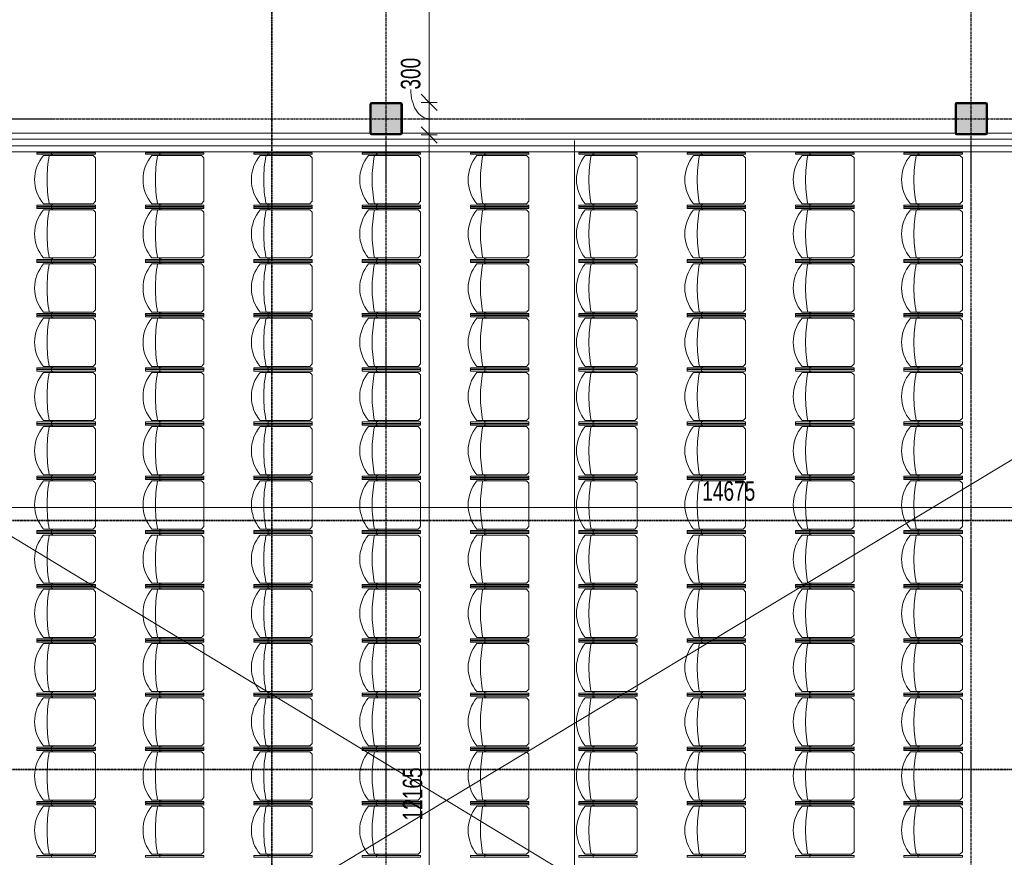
# Model space of a CAD drawing. Header units: millimetres. Extents: x -80560 to 110805, y -11020 to 52719.
# Tile 112 of 184: x 63913 to 73000, y 28387 to 36113. Entities that reach past the tile are written whole.
import ezdxf

# ---------------------------------------------------------------- set-up
doc = ezdxf.new("R2010")
doc.units = ezdxf.units.MM
for name, pattern in [('CENTER2', [20, 8, -4, 4, -4]), ('DASHDOT2', [8, 4, -2, 0, -2]), ('DASHED2', [6, 4, -2])]:
    doc.linetypes.add(name, pattern=pattern)
for name, color, linetype, lineweight in [('A-ANNO-DIMS', 211, 'Continuous', 9), ('A-ANNO-DIMS-100', 211, 'Continuous', 9), ('A-DETL', 90, 'Continuous', 18), ('A-DETL-HDLN', 90, 'DASHED2', 18), ('A-DETL-MBND', 5, 'Continuous', 18), ('A-FLOR-HRAL', 11, 'Continuous', 18), ('G-ANNO-SYMB', 111, 'Continuous', 9), ('I-FURN', 30, 'Continuous', 18), ('S-COLS', 52, 'Continuous', 18), ('S-GRID', 1, 'Continuous', 9)]:
    doc.layers.add(name, color=color, linetype=linetype, lineweight=lineweight)
doc.styles.add('Arial_5', font='arial.ttf', dxfattribs={"width": 0.7, "height": 180})
doc.dimstyles.new('n3o_1_8', dxfattribs={"dimscale": 304.8, "dimtxt": 183.646692, "dimasz": 0.492126, "dimexe": 0.246063, "dimexo": 0.0625, "dimgap": 0.032808, "dimtad": 1, "dimdec": 0, "dimdsep": 46, "dimtxsty": 'Arial_5', "dimblk1": 'OBLIQUE', "dimblk2": 'OBLIQUE', "dimsah": 1, "dimcen": 0.09, "dimdle": 0.246063, "dimazin": 0, "dimtfac": 1, "dimtdec": 4, "dimtix": 1, "dimtmove": 0, "dimatfit": 3, "dimfxl": 0.246063, "dimfxlon": 1, "dimtvp": 1, "dimtolj": 1, "dimtzin": 0, "dimarcsym": 2})
doc.dimstyles.new('n3o_1_8_2', dxfattribs={"dimscale": 304.8, "dimtxt": 183.646692, "dimasz": 0.492126, "dimexe": 0.246063, "dimexo": 0.0625, "dimgap": 0.032808, "dimtad": 1, "dimdec": 0, "dimdsep": 46, "dimtxsty": 'Arial_5', "dimblk1": 'OBLIQUE', "dimblk2": 'OBLIQUE', "dimsah": 1, "dimcen": 0.09, "dimdle": 0.246063, "dimazin": 0, "dimtfac": 1, "dimtdec": 4, "dimtix": 1, "dimtmove": 1, "dimatfit": 3, "dimfxl": 0.246063, "dimfxlon": 1, "dimtvp": 1, "dimtolj": 1, "dimtzin": 0, "dimarcsym": 2})

# ---------------------------------------------------------------- blocks, each defined once
blk = doc.blocks.new('NLRS_28_SCO_UN_staalkolom koker betongevuld_gen_CGA - kolom D-V326-DO_01 eerste verdieping')
at = {"layer": 'S-COLS', "lineweight": 5}
h = blk.add_hatch(dxfattribs=at)
h.set_pattern_fill('FP_144', color=256, style=0, pattern_type=2)
h.set_pattern_definition([(45, (-47800, -35200), (-99.99975, 99.99975), []), (45, (-47715, -35200), (-99.99975, 99.99975), []), (45, (-47710, -35200), (-99.99975, 99.99975), []), (45, (-47705, -35200), (-99.99975, 99.99975), []), (45, (-47700, -35200), (-99.99975, 99.99975), []), (45, (-47695, -35200), (-99.99975, 99.99975), []), (45, (-47690, -35200), (-99.99975, 99.99975), []), (45, (-47685, -35200), (-99.99975, 99.99975), [])])
h.paths.add_polyline_path([(23.3, -150), (135, -150), (145.6, -145.6), (150, -135), (150, 135), (145.6, 145.6), (135, 150), (-135, 150), (-145.6, 145.6), (-150, 135), (-150, -135), (-145.6, -145.6), (-135, -150)], flags=0)
h.paths.add_polyline_path([(130, -140), (-130, -140), (-137.1, -137.1), (-140, -130), (-140, 130), (-137.1, 137.1), (-130, 140), (130, 140), (137.1, 137.1), (140, 130), (140, -130), (137.1, -137.1)], flags=0)
at = {"layer": 'S-COLS', "lineweight": 9}
blk.add_hatch(color=256, dxfattribs=at).paths.add_polyline_path([(130, -140), (137.1, -137.1), (140, -130), (140, 130), (137.1, 137.1), (130, 140), (-130, 140), (-137.1, 137.1), (-140, 130), (-140, -130), (-137.1, -137.1), (-130, -140), (23.3, -140)], flags=0)
at = {"layer": 'S-COLS'}
for p, q in [((-150, 135), (-150, -135)), ((-140, -130), (-140, 130)), ((135, 150), (-135, 150)), ((-130, 140), (130, 140)), ((140, 130), (140, -130)), ((150, -135), (150, 135)), ((-135, -150), (135, -150)), ((130, -140), (-130, -140))]:
    blk.add_line(p, q, dxfattribs=at)
at = {"layer": 'S-COLS', "lineweight": 35}
for p, q in [((-140, 130), (-140, -130)), ((130, 140), (-130, 140)), ((140, -130), (140, 130)), ((-130, -140), (130, -140))]:
    blk.add_line(p, q, dxfattribs=at)
at = {"layer": 'S-COLS'}
for centre, radius, start, end in [((-135, 135), 15, 90, 180), ((-130, 130), 10, 90, 180), ((130, 130), 10, 0, 90), ((135, 135), 15, 360, 90), ((-135, -135), 15, 180, 270), ((-130, -130), 10, 180, 270), ((130, -130), 10, 270, 0), ((135, -135), 15, 270, 360)]:
    blk.add_arc(centre, radius, start, end, dxfattribs=at)
at = {"layer": 'S-COLS', "lineweight": 35}
for centre, start, end in [((-130, 130), 90, 180), ((130, 130), 360, 90), ((-130, -130), 180, 270), ((130, -130), 270, 360)]:
    blk.add_arc(centre, 10, start, end, dxfattribs=at)
blk = doc.blocks.new('NLRS_28_SCO_UN_staalkolom koker betongevuld_gen_CGA - kolom D-V327-DO_01 eerste verdieping')
at = {"layer": 'S-COLS', "lineweight": 5}
h = blk.add_hatch(dxfattribs=at)
h.set_pattern_fill('FP_145', color=256, style=0, pattern_type=2)
h.set_pattern_definition([(45, (-42400, -35200), (-99.99975, 99.99975), []), (45, (-42315, -35200), (-99.99975, 99.99975), []), (45, (-42310, -35200), (-99.99975, 99.99975), []), (45, (-42305, -35200), (-99.99975, 99.99975), []), (45, (-42300, -35200), (-99.99975, 99.99975), []), (45, (-42295, -35200), (-99.99975, 99.99975), []), (45, (-42290, -35200), (-99.99975, 99.99975), []), (45, (-42285, -35200), (-99.99975, 99.99975), [])])
h.paths.add_polyline_path([(135, -150), (145.6, -145.6), (150, -135), (150, 135), (145.6, 145.6), (135, 150), (-135, 150), (-145.6, 145.6), (-150, 135), (-150, -135), (-145.6, -145.6), (-135, -150)], flags=0)
h.paths.add_polyline_path([(130, -140), (-130, -140), (-137.1, -137.1), (-140, -130), (-140, 130), (-137.1, 137.1), (-130, 140), (130, 140), (137.1, 137.1), (140, 130), (140, -130), (137.1, -137.1)], flags=0)
at = {"layer": 'S-COLS', "lineweight": 9}
blk.add_hatch(color=256, dxfattribs=at).paths.add_polyline_path([(130, -140), (137.2, -136.8), (140, -130), (140, 130), (137.1, 137.1), (130, 140), (-130, 140), (-137.1, 137.1), (-140, 130), (-140, -130), (-137.1, -137.1), (-130, -140)], flags=0)
at = {"layer": 'S-COLS'}
for p, q in [((-150, 135), (-150, -135)), ((-140, -130), (-140, 130)), ((135, 150), (-135, 150)), ((-130, 140), (130, 140)), ((140, 130), (140, -130)), ((150, -135), (150, 135)), ((-135, -150), (135, -150)), ((130, -140), (-130, -140))]:
    blk.add_line(p, q, dxfattribs=at)
at = {"layer": 'S-COLS', "lineweight": 35}
for p, q in [((-140, 130), (-140, -130)), ((130, 140), (-130, 140)), ((140, -130), (140, 130)), ((-130, -140), (130, -140))]:
    blk.add_line(p, q, dxfattribs=at)
at = {"layer": 'S-COLS'}
for centre, radius, start, end in [((-135, 135), 15, 90, 180), ((-130, 130), 10, 90, 180), ((130, 130), 10, 0, 90), ((135, 135), 15, 360, 90), ((-135, -135), 15, 180, 270), ((-130, -130), 10, 180, 270), ((130, -130), 10, 270, 0), ((135, -135), 15, 270, 360)]:
    blk.add_arc(centre, radius, start, end, dxfattribs=at)
at = {"layer": 'S-COLS', "lineweight": 35}
for centre, start, end in [((-130, 130), 90, 180), ((130, 130), 360, 90), ((-130, -130), 180, 270), ((130, -130), 270, 360)]:
    blk.add_arc(centre, 10, start, end, dxfattribs=at)
blk = doc.blocks.new('19112_SW_LeonardoCollege_R2020_rvt-1-DO_01 eerste verdieping')
at = {"color": 9, "lineweight": 9}
for name, p in [('NLRS_28_SCO_UN_staalkolom koker betongevuld_gen_CGA - kolom D-V327-DO_01 eerste verdieping', (42400, 35200)), ('NLRS_28_SCO_UN_staalkolom koker betongevuld_gen_CGA - kolom D-V326-DO_01 eerste verdieping', (47800, 35200))]:
    blk.add_blockref(name, p, dxfattribs=at)
blk = doc.blocks.new('Railing - Railing-30400537-DO_01 eerste verdieping')
at = {"layer": 'A-FLOR-HRAL'}
for p, q in [((42250, 35065), (37150, 35065)), ((47650, 35065), (42550, 35065)), ((53050, 35065), (47950, 35065)), ((33105, 34895), (52895, 34895))]:
    blk.add_line(p, q, dxfattribs=at)
blk = doc.blocks.new('Stacking-Chair-KI-Maestro _1_ - Seat _ Back Cushion-V2-DO_01 eerste verdieping')
at = {"layer": 'A-DETL-MBND'}
for p, q in [((-234.9, 259.2), (-247.6, 259.2)), ((-247.6, 259.2), (-247.6, -280.5)), ((-234.9, 259.2), (-234.9, -280.5)), ((-222.3, 199.1), (-222.3, -258.1)), ((222.3, 199.1), (222.3, -258.1)), ((235, 259.2), (247.7, 259.2)), ((235, 259.2), (235, -280.5)), ((247.7, 259.2), (247.7, -280.5)), ((-234.9, 125.9), (-247.6, 125.9)), ((-234.9, 129.4), (-222.3, 129.4)), ((-234.9, 116.7), (-222.3, 116.7)), ((235, 129.4), (222.3, 129.4)), ((235, 116.7), (222.3, 116.7)), ((235, 125.9), (247.7, 125.9)), ((-222.3, -258.1), (-199.9, -280.5)), ((222.3, -258.1), (199.9, -280.5)), ((-234.9, -280.5), (-247.6, -280.5)), ((-199.9, -280.5), (199.9, -280.5)), ((235, -280.5), (247.7, -280.5))]:
    blk.add_line(p, q, dxfattribs=at)
for centre, radius, start, end in [((0, -63.5), 344.1, 90, 130.24326), ((0, -63.5), 344.1, 49.75674, 90), ((0, -1041.2), 1207.5, 90, 100.60986), ((0, -1041.2), 1207.5, 79.39014, 90)]:
    blk.add_arc(centre, radius, start, end, dxfattribs=at)
blk = doc.blocks.new('Top Rail Type - Top Rail_Internal_-33017091-DO_01 eerste verdieping')
at = {"layer": 'A-FLOR-HRAL'}
for p, q in [((53010, 35010), (32990, 35010)), ((33050, 34950), (52950, 34950))]:
    blk.add_line(p, q, dxfattribs=at)
blk = doc.blocks.new('Top Rail Type - Top Rail_Internal_-V340-DO_01 eerste verdieping')
at = {"layer": 'A-FLOR-HRAL'}
for p, q in [((32990, 35010), (53010, 35010)), ((33050, 34950), (52950, 34950))]:
    blk.add_line(p, q, dxfattribs=at)
blk = doc.blocks.new('DIMBLOCK201-DO_01 eerste verdieping')
at = {"layer": 'A-ANNO-DIMS-100'}
for p, q in [((63114.8, 31612.5), (63189.8, 31687.5)), ((63114.8, 31687.5), (63114.8, 31537.5)), ((63114.8, 31612.5), (63114.8, 31687.5)), ((77789.8, 31612.5), (77864.8, 31687.5)), ((77789.8, 31687.5), (77789.8, 31537.5)), ((77789.8, 31612.5), (77789.8, 31687.5)), ((63114.8, 31612.5), (63039.8, 31537.5)), ((63114.8, 31612.5), (77789.8, 31612.5)), ((77789.8, 31612.5), (77714.8, 31537.5))]:
    blk.add_line(p, q, dxfattribs=at)
at = {"layer": 'A-ANNO-DIMS-100', "color": 0, "insert": (70212.2, 31856.1), "char_height": 180, "width": 576.368, "attachment_point": 1, "line_spacing_factor": 0.941778, "style": 'Arial_5'}
blk.add_mtext('14675', dxfattribs=at)
blk = doc.blocks.new('_Oblique')
at = {"color": 0, "linetype": 'ByBlock', "lineweight": -2}
blk.add_line((-0.5, -0.5), (0.5, 0.5), dxfattribs=at)
blk = doc.blocks.new('DIMBLOCK307-DO_01 eerste verdieping')
at = {"layer": 'A-ANNO-DIMS-100'}
for p, q in [((67691.8, 35050), (67616.8, 35125)), ((67616.8, 35050), (67766.8, 35050)), ((67691.8, 35050), (67616.8, 35050)), ((67691.8, 22885), (67691.8, 35050)), ((67691.8, 35050), (67766.8, 34975)), ((67691.8, 22885), (67616.8, 22960)), ((67616.8, 22885), (67766.8, 22885)), ((67691.8, 22885), (67616.8, 22885)), ((67691.8, 22885), (67766.8, 22810))]:
    blk.add_line(p, q, dxfattribs=at)
at = {"layer": 'A-ANNO-DIMS-100', "color": 0, "insert": (67448.1, 28727.3), "char_height": 180, "width": 576.368, "attachment_point": 1, "rotation": 90, "line_spacing_factor": 0.941778, "style": 'Arial_5'}
blk.add_mtext('12165', dxfattribs=at)
blk = doc.blocks.new('DIMBLOCK308-DO_01 eerste verdieping')
at = {"layer": 'A-ANNO-DIMS-100'}
for p, q in [((67691.8, 35350), (67616.8, 35425)), ((67616.8, 35350), (67766.8, 35350)), ((67691.8, 35350), (67616.8, 35350)), ((67691.8, 35050), (67691.8, 35350)), ((67691.8, 35350), (67766.8, 35275)), ((67691.8, 35050), (67616.8, 35125)), ((67616.8, 35050), (67766.8, 35050)), ((67691.8, 35050), (67616.8, 35050)), ((67691.8, 35050), (67766.8, 34975))]:
    blk.add_line(p, q, dxfattribs=at)
blk.add_ellipse((67691.8, 35467.9), major_axis=(0, 267.9), ratio=0.630096, start_param=1.570796, end_param=3.141593, dxfattribs=at)
at = {"layer": 'A-ANNO-DIMS-100', "color": 0, "insert": (67430.6, 35467.9), "char_height": 180, "width": 345.821, "attachment_point": 1, "rotation": 90, "line_spacing_factor": 0.941778, "style": 'Arial_5'}
blk.add_mtext('300', dxfattribs=at)
blk = doc.blocks.new('DIMBLOCK309-DO_01 eerste verdieping')
at = {"layer": 'A-ANNO-DIMS-100'}
for p, q in [((67691.8, 39650), (67616.8, 39725)), ((67616.8, 39650), (67766.8, 39650)), ((67691.8, 39650), (67616.8, 39650)), ((67691.8, 35350), (67691.8, 39650)), ((67691.8, 39650), (67766.8, 39575)), ((67691.8, 35350), (67616.8, 35425)), ((67616.8, 35350), (67766.8, 35350)), ((67691.8, 35350), (67616.8, 35350)), ((67691.8, 35350), (67766.8, 35275))]:
    blk.add_line(p, q, dxfattribs=at)
at = {"layer": 'A-ANNO-DIMS-100', "color": 0, "insert": (67448.1, 37307.9), "char_height": 180, "width": 461.094, "attachment_point": 1, "rotation": 90, "line_spacing_factor": 0.941778, "style": 'Arial_5'}
blk.add_mtext('4300', dxfattribs=at)

msp = doc.modelspace()

# ---------------------------------------------------------------- linework, layer by layer
at = {"layer": 'A-DETL'}
for p, q in [((77789.8, 34895), (57819.8, 22875.2)), ((58050.8, 34850.7), (77789.8, 22890))]:
    msp.add_line(p, q, dxfattribs=at)
at = {"layer": 'A-DETL-HDLN'}
msp.add_line((69032.3, 35000), (69032.3, 22800), dxfattribs=at)
at = {"layer": 'G-ANNO-SYMB', "linetype": 'DASHDOT2', "lineweight": 35}
for p, q in [((66241.3, 48457.5), (66241.3, 9191.1)), ((36081.7, 31493.3), (104099.5, 31493.3)), ((36171.8, 29198), (104099.5, 29198))]:
    msp.add_line(p, q, dxfattribs=at)
at = {"layer": 'S-GRID', "linetype": 'CENTER2', "lineweight": 25}
for p, q in [((67294.8, 4383.3), (67294.8, 52119.1)), ((72694.8, 4383.3), (72694.8, 52119.1)), ((29945.3, 35200), (110204.9, 35200))]:
    msp.add_line(p, q, dxfattribs=at)

# ---------------------------------------------------------------- block references
at = {"color": 250, "lineweight": 5}
msp.add_blockref('19112_SW_LeonardoCollege_R2020_rvt-1-DO_01 eerste verdieping', (24894.8, 0), dxfattribs=at)
at = {"layer": 'A-FLOR-HRAL'}
for name in ['Railing - Railing-30400537-DO_01 eerste verdieping', 'Top Rail Type - Top Rail_Internal_-33017091-DO_01 eerste verdieping', 'Top Rail Type - Top Rail_Internal_-V340-DO_01 eerste verdieping']:
    msp.add_blockref(name, (24894.8, 0), dxfattribs=at)
at = {"layer": 'I-FURN', "rotation": 89.9999999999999}
for p in [(64332, 34637.5), (65332, 34637.5), (66332, 34637.5), (67332, 34637.5), (68332, 34637.5), (69332, 34637.5), (70332, 34637.5), (71332, 34637.5), (72332, 34637.5), (64332, 34137.5), (65332, 34137.5), (66332, 34137.5), (67332, 34137.5), (68332, 34137.5), (69332, 34137.5), (70332, 34137.5), (71332, 34137.5), (72332, 34137.5), (64332, 33637.5), (65332, 33637.5), (66332, 33637.5), (67332, 33637.5), (68332, 33637.5), (69332, 33637.5), (70332, 33637.5), (71332, 33637.5), (72332, 33637.5), (64332, 33137.5), (65332, 33137.5), (66332, 33137.5), (67332, 33137.5), (68332, 33137.5), (69332, 33137.5), (70332, 33137.5), (71332, 33137.5), (72332, 33137.5), (64332, 32637.5), (65332, 32637.5), (66332, 32637.5), (67332, 32637.5), (68332, 32637.5), (69332, 32637.5), (70332, 32637.5), (71332, 32637.5), (72332, 32637.5), (64332, 32137.5), (65332, 32137.5), (66332, 32137.5), (67332, 32137.5), (68332, 32137.5), (69332, 32137.5), (70332, 32137.5), (71332, 32137.5), (72332, 32137.5), (64332, 31637.5), (65332, 31637.5), (66332, 31637.5), (67332, 31637.5), (68332, 31637.5), (69332, 31637.5), (70332, 31637.5), (71332, 31637.5), (72332, 31637.5), (64332, 31137.5), (65332, 31137.5), (66332, 31137.5), (67332, 31137.5), (68332, 31137.5), (69332, 31137.5), (70332, 31137.5), (71332, 31137.5), (72332, 31137.5), (64332, 30637.5), (65332, 30637.5), (66332, 30637.5), (67332, 30637.5), (68332, 30637.5), (69332, 30637.5), (70332, 30637.5), (71332, 30637.5), (72332, 30637.5), (64332, 30137.5), (65332, 30137.5), (66332, 30137.5), (67332, 30137.5), (68332, 30137.5), (69332, 30137.5), (70332, 30137.5), (71332, 30137.5), (72332, 30137.5), (64332, 29637.5), (65332, 29637.5), (66332, 29637.5), (67332, 29637.5), (68332, 29637.5), (69332, 29637.5), (70332, 29637.5), (71332, 29637.5), (72332, 29637.5), (64332, 29137.5), (65332, 29137.5), (66332, 29137.5), (67332, 29137.5), (68332, 29137.5), (69332, 29137.5), (70332, 29137.5), (71332, 29137.5), (72332, 29137.5), (64332, 28637.5), (65332, 28637.5), (66332, 28637.5), (67332, 28637.5), (68332, 28637.5), (69332, 28637.5), (70332, 28637.5), (71332, 28637.5), (72332, 28637.5)]:
    msp.add_blockref('Stacking-Chair-KI-Maestro _1_ - Seat _ Back Cushion-V2-DO_01 eerste verdieping', p, dxfattribs=at)

# ---------------------------------------------------------------- dimensions: what is measured, and where the dimension line sits
at = {"layer": 'A-ANNO-DIMS'}
for base, p1, p2, override, picture, middle in [((67691.8, 39650), (67616.8, 35350), (67616.8, 39650), {"dimpost": '<>', "dimfxl": 4300}, 'DIMBLOCK309-DO_01 eerste verdieping', (67589.8, 37500)), ((67691.8, 35050), (67616.8, 22885), (67616.8, 35050), {"dimpost": '<>', "dimfxl": 12165}, 'DIMBLOCK307-DO_01 eerste verdieping', (67589.9, 28967.5))]:
    dim = msp.add_linear_dim(base=base, p1=p1, p2=p2, angle=90, dimstyle='n3o_1_8', override=override, dxfattribs=at)
    dim.commit()
    dim.dimension.update_dxf_attribs({"geometry": picture, "text_midpoint": middle})
dim = msp.add_linear_dim(base=(67691.8, 35350), p1=(67616.8, 35050), p2=(67616.8, 35350), angle=90, dimstyle='n3o_1_8_2', override={"dimpost": '<>', "dimfxl": 300}, dxfattribs=at)
dim.commit()
dim.dimension.update_dxf_attribs({"geometry": 'DIMBLOCK308-DO_01 eerste verdieping', "text_midpoint": (67550.6, 35640.8), "dimtype": 160, "text_rotation": 90})
dim = msp.add_linear_dim(base=(77789.8, 31612.5), p1=(63114.8, 31687.5), p2=(77789.8, 31687.5), dimstyle='n3o_1_8', override={"dimpost": '<>', "dimfxl": 14675}, dxfattribs=at)
dim.commit()
dim.dimension.update_dxf_attribs({"geometry": 'DIMBLOCK201-DO_01 eerste verdieping', "text_midpoint": (70452.3, 31714.4)})

doc.saveas('drawing.dxf')
